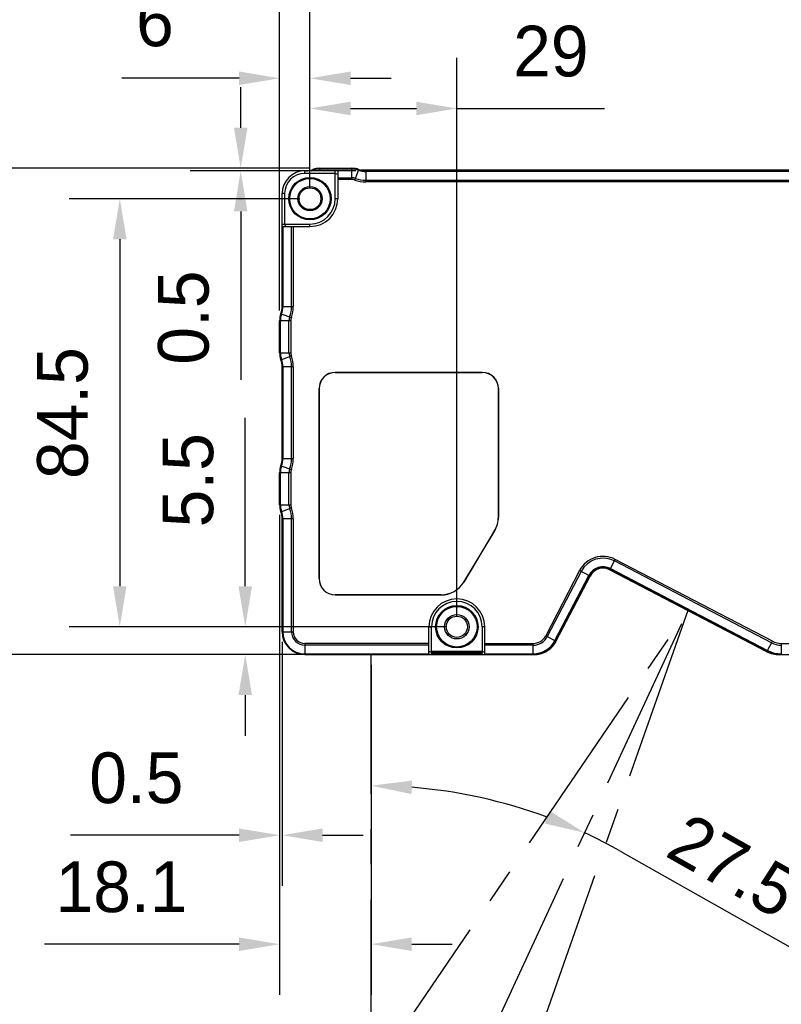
# Model space of a CAD drawing. Header units: millimetres. Extents: x -115 to 41, y 56 to 191.
# Tile 3 of 11: x -60 to -23, y 94 to 142. Entities that reach past the tile are written whole.
import ezdxf

# ---------------------------------------------------------------- set-up
doc = ezdxf.new("R2010")
doc.units = ezdxf.units.MM
doc.header["$LTSCALE"] = 46.255
doc.header["$PDMODE"] = 3
doc.header["$PDSIZE"] = 8
doc.linetypes.add('CENTER', pattern=[0.6, 0.375, -0.075, 0.075, -0.075])
doc.layers.get('0').update_dxf_attribs({"linetype": 'CONTINUOUS'})
doc.layers.get('Defpoints').update_dxf_attribs({"linetype": 'CONTINUOUS'})
for name, color, linetype in [('00_COMPONENTS', 7, 'CONTINUOUS'), ('50_ALL_DETAILS', 7, 'CONTINUOUS'), ('51__DRAFT_DIMS', 7, 'CONTINUOUS')]:
    doc.layers.add(name, color=color, linetype=linetype)
doc.styles.get("Standard").update_dxf_attribs({"font": '兰亭黑 GBK.TTF', "height": 2.5})
doc.dimstyles.new('DIMSTYLE_1', dxfattribs={"dimtxt": 3, "dimasz": 2, "dimexe": 2.5, "dimexo": 0.5, "dimgap": 0.75, "dimtad": 1, "dimlfac": 4, "dimdsep": 46, "dimtxsty": 'STANDARD', "dimblk": '_FILLED', "dimblk1": '_FILLED', "dimblk2": '_FILLED', "dimcen": 0.09, "dimclrd": 8, "dimclre": 8, "dimclrt": 256, "dimazin": 2, "dimtp": 0.3, "dimtm": 0.3, "dimtfac": 1, "dimtofl": 0, "dimtmove": 0, "dimatfit": 3, "dimldrblk": '_FILLED', "dimfxl": 1, "dimtolj": 1, "dimarcsym": 0})

# ---------------------------------------------------------------- blocks, each defined once
blk = doc.blocks.new('_FILLED')
at = {"color": 0, "linetype": 'ByBlock'}
blk.add_solid([(0, 0), (-1, 0.167), (-1, -0.167)], dxfattribs=at)
blk = doc.blocks.new('*D11')
at = {"layer": '51__DRAFT_DIMS', "color": 8, "lineweight": -2}
for p, q in [((-47.407, 127.771), (-47.407, 150.911)), ((-11.252, 132.4), (-11.252, 150.911)), ((-45.407, 148.411), (-13.252, 148.411))]:
    blk.add_line(p, q, dxfattribs=at)
at = {"layer": 'Defpoints', "color": 0}
for p in [(-11.252, 148.411), (-11.252, 131.9), (-47.407, 127.271)]:
    blk.add_point(p, dxfattribs=at)
at = {"layer": '51__DRAFT_DIMS', "color": 8, "linetype": 'ByBlock', "lineweight": -2, "xscale": 2, "yscale": 2, "zscale": 2, "rotation": 180}
blk.add_blockref('_FILLED', (-47.407, 148.411), dxfattribs=at)
at = {"layer": '51__DRAFT_DIMS', "color": 8, "linetype": 'ByBlock', "lineweight": -2, "xscale": 2, "yscale": 2, "zscale": 2}
blk.add_blockref('_FILLED', (-11.252, 148.411), dxfattribs=at)
at = {"layer": '51__DRAFT_DIMS', "insert": (-29.311, 152.494), "char_height": 2.5, "attachment_point": 2, "line_spacing_factor": 0.9}
blk.add_mtext('\\A1;144.62', dxfattribs=at)
blk = doc.blocks.new('*D12')
at = {"layer": '51__DRAFT_DIMS', "color": 8, "lineweight": -2}
for p, q in [((-45.921, 134.795), (-63.482, 134.795)), ((-60.982, 132.795), (-60.982, 112.795)), ((-37.782, 110.795), (-63.482, 110.795))]:
    blk.add_line(p, q, dxfattribs=at)
at = {"layer": 'Defpoints', "color": 0}
for p in [(-45.421, 134.795), (-60.982, 110.795), (-37.282, 110.795)]:
    blk.add_point(p, dxfattribs=at)
at = {"layer": '51__DRAFT_DIMS', "color": 8, "linetype": 'ByBlock', "lineweight": -2, "xscale": 2, "yscale": 2, "zscale": 2}
for p, rotation in [((-60.982, 134.795), 89.99999999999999), ((-60.982, 110.795), 270)]:
    blk.add_blockref('_FILLED', p, dxfattribs=dict(at, rotation=rotation))
at = {"layer": '51__DRAFT_DIMS', "insert": (-65.065, 122.784), "char_height": 2.5, "attachment_point": 2, "rotation": 90, "line_spacing_factor": 0.9}
blk.add_mtext('\\A1;96', dxfattribs=at)
blk = doc.blocks.new('*D13')
at = {"layer": '51__DRAFT_DIMS', "color": 8, "lineweight": -2}
for p, q in [((-49.327, 136.795), (-49.327, 138.795)), ((-45.921, 134.795), (-51.827, 134.795)), ((-43.648, 134.67), (-51.827, 134.67)), ((-49.327, 132.67), (-49.327, 124.353))]:
    blk.add_line(p, q, dxfattribs=at)
at = {"layer": 'Defpoints', "color": 0}
for p in [(-49.327, 134.67), (-45.421, 134.795), (-43.148, 134.67)]:
    blk.add_point(p, dxfattribs=at)
at = {"layer": '51__DRAFT_DIMS', "color": 8, "linetype": 'ByBlock', "lineweight": -2, "xscale": 2, "yscale": 2, "zscale": 2}
for p, rotation in [((-49.327, 134.795), 270), ((-49.327, 134.67), 90)]:
    blk.add_blockref('_FILLED', p, dxfattribs=dict(at, rotation=rotation))
at = {"layer": '51__DRAFT_DIMS', "insert": (-53.41, 125.103), "char_height": 2.5, "attachment_point": 1, "rotation": 90, "line_spacing_factor": 0.9}
blk.add_mtext('\\A1;0.5', dxfattribs=at)
blk = doc.blocks.new('*D14')
at = {"layer": '51__DRAFT_DIMS', "color": 8, "lineweight": -2}
for p, q in [((-47.407, 117.695), (-47.407, 99.383)), ((-47.282, 111.42), (-47.282, 99.383)), ((-49.407, 101.883), (-57.724, 101.883)), ((-45.282, 101.883), (-43.282, 101.883))]:
    blk.add_line(p, q, dxfattribs=at)
at = {"layer": 'Defpoints', "color": 0}
for p in [(-47.407, 118.195), (-47.282, 111.92), (-47.282, 101.883)]:
    blk.add_point(p, dxfattribs=at)
at = {"layer": '51__DRAFT_DIMS', "color": 8, "linetype": 'ByBlock', "lineweight": -2, "xscale": 2, "yscale": 2, "zscale": 2}
blk.add_blockref('_FILLED', (-47.407, 101.883), dxfattribs=at)
at = {"layer": '51__DRAFT_DIMS', "color": 8, "linetype": 'ByBlock', "lineweight": -2, "xscale": 2, "yscale": 2, "zscale": 2, "rotation": 180}
blk.add_blockref('_FILLED', (-47.282, 101.883), dxfattribs=at)
at = {"layer": '51__DRAFT_DIMS', "insert": (-52.157, 105.966), "char_height": 2.5, "attachment_point": 3, "line_spacing_factor": 0.9}
blk.add_mtext('\\A1;0.5', dxfattribs=at)
blk = doc.blocks.new('*D15')
at = {"layer": '51__DRAFT_DIMS', "color": 8, "lineweight": -2}
for p, q in [((-47.407, 127.771), (-47.407, 141.737)), ((-45.907, 133.795), (-45.907, 141.737)), ((-49.407, 139.237), (-55.188, 139.237)), ((-43.907, 139.237), (-41.907, 139.237))]:
    blk.add_line(p, q, dxfattribs=at)
at = {"layer": 'Defpoints', "color": 0}
for p in [(-45.907, 139.237), (-45.907, 133.295), (-47.407, 127.271)]:
    blk.add_point(p, dxfattribs=at)
at = {"layer": '51__DRAFT_DIMS', "color": 8, "linetype": 'ByBlock', "lineweight": -2, "xscale": 2, "yscale": 2, "zscale": 2}
blk.add_blockref('_FILLED', (-47.407, 139.237), dxfattribs=at)
at = {"layer": '51__DRAFT_DIMS', "color": 8, "linetype": 'ByBlock', "lineweight": -2, "xscale": 2, "yscale": 2, "zscale": 2, "rotation": 180}
blk.add_blockref('_FILLED', (-45.907, 139.237), dxfattribs=at)
at = {"layer": '51__DRAFT_DIMS', "insert": (-53.561, 143.32), "char_height": 2.5, "attachment_point": 2, "line_spacing_factor": 0.9}
blk.add_mtext('\\A1;6', dxfattribs=at)
blk = doc.blocks.new('*D16')
at = {"layer": '51__DRAFT_DIMS', "color": 8, "lineweight": -2}
for p, q in [((-45.907, 133.795), (-45.907, 140.247)), ((-38.657, 112.67), (-38.657, 140.247)), ((-43.907, 137.747), (-40.657, 137.747)), ((-38.657, 137.747), (-31.375, 137.747))]:
    blk.add_line(p, q, dxfattribs=at)
at = {"layer": 'Defpoints', "color": 0}
for p in [(-38.657, 137.747), (-45.907, 133.295), (-38.657, 112.17)]:
    blk.add_point(p, dxfattribs=at)
at = {"layer": '51__DRAFT_DIMS', "color": 8, "linetype": 'ByBlock', "lineweight": -2, "xscale": 2, "yscale": 2, "zscale": 2, "rotation": 180}
blk.add_blockref('_FILLED', (-45.907, 137.747), dxfattribs=at)
at = {"layer": '51__DRAFT_DIMS', "color": 8, "linetype": 'ByBlock', "lineweight": -2, "xscale": 2, "yscale": 2, "zscale": 2}
blk.add_blockref('_FILLED', (-38.657, 137.747), dxfattribs=at)
at = {"layer": '51__DRAFT_DIMS', "insert": (-34.016, 141.83), "char_height": 2.5, "attachment_point": 2, "line_spacing_factor": 0.9}
blk.add_mtext('\\A1;29', dxfattribs=at)
blk = doc.blocks.new('*D17')
at = {"layer": '51__DRAFT_DIMS', "color": 8, "lineweight": -2}
for p, q in [((-45.907, 133.795), (-45.907, 145.931)), ((-12.657, 133.795), (-12.657, 145.931)), ((-43.907, 143.431), (-14.657, 143.431))]:
    blk.add_line(p, q, dxfattribs=at)
at = {"layer": 'Defpoints', "color": 0}
for p in [(-12.657, 143.431), (-45.907, 133.295), (-12.657, 133.295)]:
    blk.add_point(p, dxfattribs=at)
at = {"layer": '51__DRAFT_DIMS', "color": 8, "linetype": 'ByBlock', "lineweight": -2, "xscale": 2, "yscale": 2, "zscale": 2, "rotation": 180}
blk.add_blockref('_FILLED', (-45.907, 143.431), dxfattribs=at)
at = {"layer": '51__DRAFT_DIMS', "color": 8, "linetype": 'ByBlock', "lineweight": -2, "xscale": 2, "yscale": 2, "zscale": 2}
blk.add_blockref('_FILLED', (-12.657, 143.431), dxfattribs=at)
at = {"layer": '51__DRAFT_DIMS', "insert": (-29.262, 147.514), "char_height": 2.5, "attachment_point": 2, "line_spacing_factor": 0.9}
blk.add_mtext('\\A1;133', dxfattribs=at)
blk = doc.blocks.new('*D18')
at = {"layer": '51__DRAFT_DIMS', "color": 8, "lineweight": -2}
for p, q in [((-46.407, 133.295), (-57.795, 133.295)), ((-55.295, 131.295), (-55.295, 114.17)), ((-39.157, 112.17), (-57.795, 112.17))]:
    blk.add_line(p, q, dxfattribs=at)
at = {"layer": 'Defpoints', "color": 0}
for p in [(-45.907, 133.295), (-55.295, 112.17), (-38.657, 112.17)]:
    blk.add_point(p, dxfattribs=at)
at = {"layer": '51__DRAFT_DIMS', "color": 8, "linetype": 'ByBlock', "lineweight": -2, "xscale": 2, "yscale": 2, "zscale": 2}
for p, rotation in [((-55.295, 133.295), 90), ((-55.295, 112.17), 270)]:
    blk.add_blockref('_FILLED', p, dxfattribs=dict(at, rotation=rotation))
at = {"layer": '51__DRAFT_DIMS', "insert": (-59.378, 122.713), "char_height": 2.5, "attachment_point": 2, "rotation": 90, "line_spacing_factor": 0.9}
blk.add_mtext('\\A1;84.5', dxfattribs=at)
blk = doc.blocks.new('*D19')
at = {"layer": '51__DRAFT_DIMS', "color": 8, "lineweight": -2}
for p, q in [((-49.103, 114.17), (-49.103, 122.474)), ((-39.157, 112.17), (-51.603, 112.17)), ((-46.657, 110.795), (-51.603, 110.795)), ((-49.103, 108.795), (-49.103, 106.795))]:
    blk.add_line(p, q, dxfattribs=at)
at = {"layer": 'Defpoints', "color": 0}
for p in [(-49.103, 112.17), (-38.657, 112.17), (-46.157, 110.795)]:
    blk.add_point(p, dxfattribs=at)
at = {"layer": '51__DRAFT_DIMS', "color": 8, "linetype": 'ByBlock', "lineweight": -2, "xscale": 2, "yscale": 2, "zscale": 2}
for p, rotation in [((-49.103, 112.17), 270), ((-49.103, 110.795), 90)]:
    blk.add_blockref('_FILLED', p, dxfattribs=dict(at, rotation=rotation))
at = {"layer": '51__DRAFT_DIMS', "insert": (-53.186, 121.724), "char_height": 2.5, "attachment_point": 3, "rotation": 90, "line_spacing_factor": 0.9}
blk.add_mtext('\\A1;5.5', dxfattribs=at)
blk = doc.blocks.new('*D29')
at = {"layer": '51__DRAFT_DIMS', "color": 8, "lineweight": -2}
for p, q in [((-47.407, 117.695), (-47.407, 94.005)), ((-42.882, 110.295), (-42.882, 94.005)), ((-49.407, 96.505), (-59.02, 96.505)), ((-40.882, 96.505), (-38.882, 96.505))]:
    blk.add_line(p, q, dxfattribs=at)
at = {"layer": 'Defpoints', "color": 0}
for p in [(-47.407, 118.195), (-42.882, 110.795), (-42.882, 96.505)]:
    blk.add_point(p, dxfattribs=at)
at = {"layer": '51__DRAFT_DIMS', "color": 8, "linetype": 'ByBlock', "lineweight": -2, "xscale": 2, "yscale": 2, "zscale": 2}
blk.add_blockref('_FILLED', (-47.407, 96.505), dxfattribs=at)
at = {"layer": '51__DRAFT_DIMS', "color": 8, "linetype": 'ByBlock', "lineweight": -2, "xscale": 2, "yscale": 2, "zscale": 2, "rotation": 180}
blk.add_blockref('_FILLED', (-42.882, 96.505), dxfattribs=at)
at = {"layer": '51__DRAFT_DIMS', "insert": (-55.214, 100.588), "char_height": 2.5, "attachment_point": 2, "line_spacing_factor": 0.9}
blk.add_mtext('\\A1;18.1', dxfattribs=at)

msp = doc.modelspace()

# ---------------------------------------------------------------- linework, layer by layer
at = {"color": 8}
msp.add_line((-30.5669, 101.0871), (-20.3614, 95.3195), dxfattribs=at)
for start, end in [(69.68552, 85.42084), (60.5272, 65.10636)]:
    msp.add_arc((-42.8825, 79.2952), 25.0312, start, end, dxfattribs=at)
at = {"layer": '00_COMPONENTS'}
for p, q in [((-46.1575, 134.5452), (-46.1575, 134.6702)), ((-44.5325, 134.6702), (-46.1575, 134.6702)), ((-45.7559, 134.6984), (-45.7686, 134.7327)), ((-45.7454, 134.6702), (-45.7559, 134.6984)), ((-45.4206, 134.7952), (-45.4206, 134.6702)), ((-45.4206, 134.7952), (-43.8443, 134.7952)), ((-43.8443, 134.7586), (-45.4206, 134.7586)), ((-44.6575, 133.2952), (-44.6575, 134.6702)), ((-44.5325, 134.6702), (-44.5325, 134.2435)), ((-43.8443, 134.2435), (-43.8443, 134.7952)), ((-43.6884, 134.2154), (-43.4964, 134.7327)), ((-43.3935, 134.7008), (-43.3933, 134.7007)), ((-19.8717, 134.7007), (-43.3933, 134.7007)), ((-19.9555, 134.6833), (-43.3094, 134.6833)), ((-43.1484, 134.6702), (-43.1484, 134.1185)), ((-43.1484, 134.6702), (-20.1166, 134.6702)), ((-20.1166, 134.6336), (-43.1484, 134.6336)), ((-44.6575, 134.5452), (-46.1575, 134.5452)), ((-44.5325, 134.4935), (-44.6575, 134.5452)), ((-44.5325, 134.3318), (-43.8443, 134.3318)), ((-44.5325, 134.2435), (-44.5325, 133.2952)), ((-43.8443, 134.2435), (-44.5325, 134.2435)), ((-43.1484, 134.2068), (-20.1166, 134.2068)), ((-20.1166, 134.1185), (-43.1484, 134.1185)), ((-47.2825, 127.9669), (-47.2825, 133.5452)), ((-47.1575, 133.5452), (-47.2825, 133.5452)), ((-47.1575, 133.5452), (-47.1575, 132.0452)), ((-44.5325, 133.2952), (-44.6575, 133.2952)), ((-47.2825, 132.0452), (-45.9075, 132.0452)), ((-47.2825, 131.9202), (-45.9075, 131.9202)), ((-47.2459, 131.9202), (-47.2459, 127.9669)), ((-47.1575, 132.0452), (-47.1057, 131.9202)), ((-46.8191, 127.9669), (-46.8191, 131.9202)), ((-46.7307, 131.9202), (-46.7307, 127.9669)), ((-45.9075, 131.9202), (-45.9075, 132.0452)), ((-47.2825, 127.9669), (-46.7307, 127.9669)), ((-47.345, 127.6189), (-46.8277, 127.4269)), ((-47.4075, 125.6946), (-47.4075, 127.2709)), ((-46.8557, 127.2709), (-47.4075, 127.2709)), ((-47.3709, 127.2709), (-47.3709, 125.6946)), ((-46.9441, 125.6946), (-46.9441, 127.2709)), ((-46.8557, 127.2709), (-46.8557, 125.6946)), ((-47.4075, 125.6946), (-46.8557, 125.6946)), ((-47.345, 125.3466), (-46.8277, 125.5386)), ((-47.2825, 120.4669), (-47.2825, 124.9986)), ((-46.7307, 124.9986), (-47.2825, 124.9986)), ((-47.2459, 124.9986), (-47.2459, 120.4669)), ((-46.8191, 120.4669), (-46.8191, 124.9986)), ((-46.7307, 124.9986), (-46.7307, 120.4669)), ((-44.6575, 124.7202), (-44.6575, 124.7246)), ((-37.4075, 124.7246), (-44.6575, 124.7246)), ((-44.6575, 124.7202), (-37.4075, 124.7202)), ((-37.4075, 124.7202), (-37.4075, 124.7246)), ((-45.4619, 123.9202), (-45.4619, 114.5452)), ((-45.4619, 123.9202), (-45.4575, 123.9202)), ((-45.4575, 114.5452), (-45.4575, 123.9202)), ((-36.6075, 123.9202), (-36.6075, 117.5833)), ((-36.6031, 123.9202), (-36.6075, 123.9202)), ((-36.6031, 117.5833), (-36.6031, 123.9202)), ((-47.345, 120.1189), (-46.8277, 119.9269)), ((-47.2825, 120.4669), (-46.7307, 120.4669)), ((-47.4075, 118.1946), (-47.4075, 119.7709)), ((-46.8557, 119.7709), (-47.4075, 119.7709)), ((-47.3709, 119.7709), (-47.3709, 118.1946)), ((-46.9441, 118.1946), (-46.9441, 119.7709)), ((-46.8557, 119.7709), (-46.8557, 118.1946)), ((-47.4075, 118.1946), (-46.8557, 118.1946)), ((-47.345, 117.8466), (-46.8277, 118.0386)), ((-47.2825, 111.9202), (-47.2825, 117.4986)), ((-46.7307, 117.4986), (-47.2825, 117.4986)), ((-47.2459, 117.4986), (-47.2459, 111.9202)), ((-46.8191, 111.9202), (-46.8191, 117.4986)), ((-46.7307, 117.4986), (-46.7307, 111.9202)), ((-36.7932, 116.9137), (-38.3182, 114.3757)), ((-38.3144, 114.3734), (-36.7894, 116.9115)), ((-36.7932, 116.9137), (-36.7894, 116.9115)), ((-31.1093, 114.9784), (-30.8405, 115.4949)), ((-23.1191, 111.3757), (-30.8813, 115.4165)), ((-23.0783, 111.4541), (-30.8405, 115.4949)), ((-32.5963, 114.9413), (-34.2717, 111.7228)), ((-32.5179, 114.9005), (-34.1933, 111.682)), ((-33.8147, 111.4849), (-32.1393, 114.7034)), ((-32.1068, 114.6865), (-33.7822, 111.468)), ((-33.7674, 111.4682), (-32.0952, 114.6805)), ((-33.7479, 111.468), (-32.0798, 114.6724)), ((-32.0797, 114.6724), (-32.5963, 114.9413)), ((-31.1093, 114.9784), (-23.3999, 110.9652)), ((-31.1013, 114.9938), (-23.3623, 110.9652)), ((-23.3331, 110.9647), (-31.0953, 115.0055)), ((-31.0783, 115.0379), (-23.3162, 110.9972)), ((-38.3182, 114.3757), (-38.3144, 114.3734)), ((-39.4325, 113.7452), (-44.6575, 113.7452)), ((-44.6575, 113.7409), (-39.4325, 113.7409)), ((-39.4325, 113.7409), (-39.4325, 113.7452)), ((-47.2825, 111.9202), (-46.7307, 111.9202)), ((-40.0325, 110.7952), (-40.0325, 112.1702)), ((-40.0325, 112.1702), (-39.9075, 112.1702)), ((-39.9075, 110.972), (-39.9075, 112.1702)), ((-37.4075, 112.1702), (-37.4075, 110.972)), ((-37.2825, 112.1702), (-37.4075, 112.1702)), ((-37.2825, 110.7952), (-37.2825, 112.1702)), ((-46.1575, 111.347), (-46.1575, 110.7952)), ((-40.0325, 111.347), (-46.1575, 111.347)), ((-37.2825, 111.347), (-34.891, 111.347)), ((-34.891, 110.7952), (-34.891, 111.347)), ((-34.2717, 111.7228), (-33.7822, 111.468)), ((-33.7813, 111.4699), (-33.7773, 111.4693)), ((-33.7773, 111.4693), (-33.7705, 111.4682)), ((-33.7705, 111.4682), (-33.7676, 111.4678)), ((-33.7477, 111.4684), (-33.7674, 111.4682)), ((-33.7479, 111.468), (-33.7477, 111.4684)), ((-33.7479, 111.468), (-33.7477, 111.4684)), ((-23.3331, 110.9647), (-23.0783, 111.4541)), ((-22.6404, 111.347), (-22.6404, 110.7952)), ((-22.6404, 111.347), (-12.4075, 111.347)), ((-40.0325, 111.2586), (-46.1575, 111.2586)), ((-46.1575, 110.8318), (-40.0325, 110.8318)), ((-46.1575, 110.7952), (-34.891, 110.7952)), ((-40.0325, 110.972), (-39.917, 110.9242)), ((-39.9075, 110.972), (-37.4075, 110.972)), ((-39.9075, 110.8836), (-39.9075, 110.8318)), ((-37.4075, 110.8836), (-39.9075, 110.8836)), ((-39.9075, 110.8318), (-37.4075, 110.8318)), ((-37.4075, 110.8318), (-37.4075, 110.8836)), ((-37.398, 110.9242), (-37.2825, 110.972)), ((-34.891, 111.2586), (-37.2825, 111.2586)), ((-37.2825, 110.8318), (-34.891, 110.8318)), ((-34.891, 110.7952), (-34.8767, 110.7952)), ((-34.8767, 110.7952), (-34.8561, 110.7952)), ((-34.8559, 110.7954), (-34.8558, 110.7958)), ((-23.3623, 110.9652), (-23.4004, 110.9654)), ((-23.4004, 110.9654), (-23.3999, 110.9652)), ((-23.3999, 110.9652), (-23.3979, 110.9641)), ((-23.3999, 110.9652), (-23.3979, 110.9641)), ((-23.3986, 110.9644), (-23.3979, 110.9641)), ((-22.7081, 110.7968), (-22.7078, 110.7958)), ((-22.7072, 110.7952), (-22.6677, 110.7952)), ((-22.6677, 110.7952), (-22.6404, 110.7952)), ((-22.6404, 110.7952), (-12.4075, 110.7952))]:
    msp.add_line(p, q, dxfattribs=at)
for points in [[(-34.8561, 110.7952), (-34.8382, 110.7954), (-34.8165, 110.7959), (-34.7949, 110.7967), (-34.7732, 110.798), (-34.7516, 110.7996), (-34.73, 110.8016), (-34.7084, 110.804), (-34.6868, 110.8068), (-34.6653, 110.8099), (-34.6439, 110.8134), (-34.6225, 110.8173), (-34.6011, 110.8215), (-34.5798, 110.8262), (-34.5587, 110.8312), (-34.5376, 110.8365), (-34.5166, 110.8423), (-34.4956, 110.8484), (-34.4749, 110.8548), (-34.4542, 110.8617), (-34.4336, 110.8689), (-34.4132, 110.8764), (-34.3929, 110.8843), (-34.3728, 110.8926), (-34.3527, 110.9012), (-34.3329, 110.9101), (-34.3132, 110.9194), (-34.2937, 110.929), (-34.2743, 110.939), (-34.2552, 110.9493), (-34.2362, 110.96), (-34.2173, 110.9709), (-34.1987, 110.9822), (-34.1803, 110.9939), (-34.1621, 111.0058), (-34.1441, 111.0181), (-34.1263, 111.0306), (-34.1087, 111.0435), (-34.0914, 111.0567), (-34.0742, 111.0702), (-34.0574, 111.084), (-34.0407, 111.0981), (-34.0243, 111.1125), (-34.0082, 111.1271), (-33.9923, 111.1421), (-33.9767, 111.1573), (-33.9614, 111.1728), (-33.9463, 111.1885), (-33.9315, 111.2045), (-33.917, 111.2208), (-33.9027, 111.2373), (-33.8888, 111.254), (-33.8752, 111.271), (-33.8618, 111.2882), (-33.8488, 111.3057), (-33.8361, 111.3234), (-33.8236, 111.3413), (-33.8115, 111.3594), (-33.7998, 111.3777), (-33.7883, 111.3962), (-33.7772, 111.4149), (-33.7664, 111.4337), (-33.7559, 111.4528), (-33.7479, 111.468)], [(-23.3979, 110.9641), (-23.3821, 110.956), (-23.3603, 110.9452), (-23.3384, 110.9348), (-23.3162, 110.9247), (-23.294, 110.915), (-23.2715, 110.9057), (-23.249, 110.8967), (-23.2263, 110.8881), (-23.2035, 110.8799), (-23.1805, 110.872), (-23.1574, 110.8645), (-23.1342, 110.8574), (-23.1109, 110.8507), (-23.0875, 110.8443), (-23.0639, 110.8384), (-23.0403, 110.8328), (-23.0165, 110.8275), (-22.9927, 110.8227), (-22.9688, 110.8183), (-22.9449, 110.8142), (-22.9208, 110.8106), (-22.8967, 110.8073), (-22.8726, 110.8044), (-22.8484, 110.8019), (-22.8243, 110.7998), (-22.8, 110.7981), (-22.7758, 110.7968), (-22.7516, 110.7959), (-22.7274, 110.7954), (-22.7072, 110.7952)]]:
    msp.add_lwpolyline(points, dxfattribs=at)
for centre, radius in [((-45.9075, 133.2952), 1.048), ((-45.9075, 133.2952), 1), ((-45.9075, 133.2952), 0.6035), ((-45.9075, 133.2952), 0.5375), ((-38.6575, 112.1702), 1.048), ((-38.6575, 112.1702), 1), ((-38.6575, 112.1702), 0.6035), ((-38.6575, 112.1702), 0.525)]:
    msp.add_circle(centre, radius, dxfattribs=at)
for centre, radius, start, end in [((-46.1575, 133.5452), 1.125, 90, 180), ((-46.1166, 135.6702), 1, 270, 290.36413), ((-46.1166, 135.6702), 1.0366, 285.27331, 290.36413), ((-45.4206, 133.7952), 1, 90, 110.36413), ((-45.4206, 133.7952), 0.9634, 90, 110.36413), ((-43.8443, 133.7952), 1, 69.63587, 90), ((-43.8443, 133.7952), 0.9634, 69.63587, 90), ((-43.1484, 135.6702), 1.0366, 249.63587, 270), ((-43.1484, 135.6702), 1, 249.63587, 270), ((-46.1575, 133.5452), 1, 90, 179.99999), ((-43.8443, 133.7952), 0.5366, 69.63587, 90), ((-43.8443, 133.7952), 0.4482, 69.63587, 90), ((-43.1484, 135.6702), 1.5518, 249.63587, 270), ((-43.1484, 135.6702), 1.4634, 249.63587, 270), ((-45.9075, 133.2952), 1.375, 270.00001, 360), ((-45.9075, 133.2952), 1.25, 270.00001, 360), ((-48.2825, 127.9669), 1, 339.63587, 0), ((-48.2825, 127.9669), 1.0366, 339.63587, 0), ((-48.2825, 127.9669), 1.4634, 339.63587, 0), ((-48.2825, 127.9669), 1.5518, 339.63587, 0), ((-46.4075, 127.2709), 1, 159.63587, 180), ((-46.4075, 127.2709), 0.9634, 159.63587, 180), ((-46.4075, 127.2709), 0.5366, 159.63587, 180), ((-46.4075, 127.2709), 0.4482, 159.63587, 180), ((-46.4075, 125.6946), 1, 180, 200.36413), ((-46.4075, 125.6946), 0.9634, 180, 200.36413), ((-46.4075, 125.6946), 0.5366, 180, 200.36413), ((-48.2825, 124.9986), 1.4634, 0, 20.36413), ((-46.4075, 125.6946), 0.4482, 180, 200.36413), ((-48.2825, 124.9986), 1.5518, 0, 20.36413), ((-48.2825, 124.9986), 1, 0, 20.36413), ((-48.2825, 124.9986), 1.0366, 0, 20.36413), ((-44.6575, 123.9202), 0.8044, 90.00001, 179.99999), ((-44.6575, 123.9202), 0.8, 90.00001, 179.99999), ((-37.4075, 123.9202), 0.8044, 0, 90), ((-37.4075, 123.9202), 0.8, 0, 90), ((-46.4075, 119.7709), 1, 159.63587, 180), ((-46.4075, 119.7709), 0.9634, 159.63587, 180), ((-48.2825, 120.4669), 1, 339.63587, 0), ((-48.2825, 120.4669), 1.0366, 339.63587, 0), ((-48.2825, 120.4669), 1.4634, 339.63587, 0), ((-48.2825, 120.4669), 1.5518, 339.63587, 0), ((-46.4075, 119.7709), 0.5366, 159.63587, 180), ((-46.4075, 119.7709), 0.4482, 159.63587, 180), ((-46.4075, 118.1946), 1, 180, 200.36413), ((-46.4075, 118.1946), 0.9634, 180, 200.36413), ((-46.4075, 118.1946), 0.5366, 180, 200.36413), ((-46.4075, 118.1946), 0.4482, 180, 200.36413), ((-48.2825, 117.4986), 1, 0, 20.36413), ((-48.2825, 117.4986), 1.0366, 0, 20.36413), ((-48.2825, 117.4986), 1.4634, 0, 20.36413), ((-48.2825, 117.4986), 1.5518, 0, 20.36413), ((-37.9075, 117.5833), 1.3, 329.00001, 359.99999), ((-37.9075, 117.5833), 1.3044, 329.00001, 359.99999), ((-31.4416, 114.3402), 1.3018, 62.5, 152.5), ((-31.4416, 114.3402), 1.2134, 62.5, 152.5), ((-31.4416, 114.3402), 0.7866, 62.5, 152.5), ((-31.4416, 114.3402), 0.75, 62.5, 152.5), ((-31.4416, 114.3402), 0.7369, 62.5, 152.5), ((-31.4416, 114.3402), 0.7195, 62.5, 152.5), ((-44.6575, 114.5452), 0.8044, 180.00001, 269.99999), ((-44.6575, 114.5452), 0.8, 180.00001, 269.99999), ((-39.4325, 115.0452), 1.3, 270, 329), ((-39.4325, 115.0452), 1.3044, 270, 329), ((-38.6575, 112.1702), 1.375, 0.00001, 179.99999), ((-38.6575, 112.1702), 1.25, 0, 179.99999), ((-46.1575, 111.9202), 1.125, 180, 270), ((-46.1575, 111.9202), 1.0884, 180, 270), ((-46.1575, 111.9202), 0.6616, 180, 270), ((-46.1575, 111.9202), 0.5732, 180, 270), ((-34.891, 112.0452), 0.6982, 270, 332.5), ((-34.891, 112.0452), 0.7866, 270, 332.5), ((-34.891, 112.0452), 1.2134, 270, 332.5), ((-34.891, 112.0452), 1.25, 270, 332.5), ((-34.8766, 112.0459), 1.2506, 269.99415, 332.49245), ((-34.8565, 112.0448), 1.2497, 291.87644, 332.511), ((-33.75, 111.4691), 0.00244, 330.20504, 332.49574), ((-22.6404, 112.2952), 1.0366, 242.5, 270), ((-22.6404, 112.2952), 0.9482, 242.5, 270), ((-34.8561, 112.0441), 1.2489, 270.00034, 291.87347), ((-23.3651, 111.0266), 0.0706, 240.0586, 240.43004), ((-23.3679, 111.0217), 0.065, 240.41078, 241.73499), ((-22.7074, 112.292), 1.4967, 242.526, 243.32546), ((-23.372, 111.0138), 0.0561, 242.46561, 245.20246), ((-22.7071, 112.2926), 1.4974, 243.32465, 269.15876), ((-22.6677, 112.2996), 1.5044, 242.50296, 270.00185), ((-22.6404, 112.2952), 1.5, 242.5, 270), ((-22.6404, 112.2952), 1.4634, 242.5, 270), ((-22.7072, 112.2916), 1.4963, 269.16206, 269.99996)]:
    msp.add_arc(centre, radius, start, end, dxfattribs=at)
for centre, major_axis, ratio, start_param, end_param in [((-40.0325, 110.9202), (0.1155, -0.1155), 0.4142136, -0.3926991, 0.3926991), ((-40.0325, 110.972), (0.125, 0), 1, -0.3926991, 0), ((-40.0325, 110.972), (0.1155, -0.1155), 0.4142136, 0.3926991, 0.7853982), ((-37.2825, 110.972), (0, 0.125), 1, 1.5707963, 1.9634954), ((-37.2825, 110.972), (0.1155, 0.1155), 0.4142136, 2.3561945, 2.7488936), ((-37.2825, 110.9202), (0.1155, 0.1155), 0.4142136, 2.7488936, 3.5342917)]:
    msp.add_ellipse(centre, major_axis=major_axis, ratio=ratio, start_param=start_param, end_param=end_param, dxfattribs=at)
for points, knots in [([(-23.3627, 110.9654), (-23.3623, 110.9655), (-23.3608, 110.9659), (-23.3593, 110.9662), (-23.3582, 110.9665)], [0, 0, 0, 0, 0.2422609, 1, 1, 1, 1]), ([(-23.3582, 110.9665), (-23.3569, 110.9667), (-23.3515, 110.9678), (-23.346, 110.9687), (-23.3419, 110.9693)], [0, 0, 0, 0, 0.2357463, 1, 1, 1, 1])]:
    msp.add_open_spline(points, degree=3, knots=knots, dxfattribs=at)
at = {"layer": '50_ALL_DETAILS', "linetype": 'CENTER', "ltscale": 0.5}
for p, q in [((-27.2548, 112.9719), (-42.8825, 68.5452)), ((-42.8825, 79.2952), (-27.2548, 112.9719)), ((-42.8825, 90.0452), (-27.2548, 112.9719)), ((-42.8825, 90.0452), (-42.8825, 110.7952))]:
    msp.add_line(p, q, dxfattribs=at)

# ---------------------------------------------------------------- block references
at = {"color": 8, "xscale": 2, "yscale": 2, "zscale": 2}
for p, rotation in [((-42.8825, 104.3265), 177.7104181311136), ((-32.346, 102.0008), 337.3959415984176)]:
    msp.add_blockref('_FILLED', p, dxfattribs=dict(at, rotation=rotation))

# ---------------------------------------------------------------- texts
at = {"insert": (-24.4286, 100.0357), "char_height": 2.5, "attachment_point": 5, "rotation": 330.5272}
msp.add_mtext('\\A1;27.5%%d', dxfattribs=at)

# ---------------------------------------------------------------- dimensions: what is measured, and where the dimension line sits
at = {"layer": '51__DRAFT_DIMS', "color": 4}
for base, p1, p2, picture, middle in [((-11.252, 148.4111), (-47.4075, 127.2709), (-11.252, 131.9001), '*D11', (-29.3114, 148.4111)), ((-12.6575, 143.4309), (-45.9075, 133.2952), (-12.6575, 133.2952), '*D17', (-29.262, 143.4309)), ((-45.9075, 139.2366), (-47.4075, 127.2709), (-45.9075, 133.2952), '*D15', (-53.5613, 139.2366)), ((-38.6575, 137.7471), (-45.9075, 133.2952), (-38.6575, 112.1702), '*D16', (-34.0161, 137.7471)), ((-42.8825, 96.5048), (-47.4075, 118.1946), (-42.8825, 110.7952), '*D29', (-55.2138, 96.5048)), ((-47.2825, 101.8827), (-47.4075, 118.1946), (-47.2825, 111.9202), '*D14', (-54.5659, 101.8827))]:
    dim = msp.add_linear_dim(base=base, p1=p1, p2=p2, dimstyle='DIMSTYLE_1', override={"dimtxsty": 'STANDARD'}, dxfattribs=at)
    dim.commit()
    dim.dimension.update_dxf_attribs({"geometry": picture, "text_midpoint": middle, "dimtype": 160})
for base, p1, p2, angle, picture, middle in [((-49.3266, 134.6702), (-45.4206, 134.7952), (-43.1484, 134.6702), 270, '*D13', (-49.3266, 127.5119)), ((-60.9817, 110.7952), (-45.4206, 134.7952), (-37.2825, 110.7952), 270, '*D12', (-60.9817, 122.7842)), ((-55.2945, 112.1702), (-45.9075, 133.2952), (-38.6575, 112.1702), 270, '*D18', (-55.2945, 122.713)), ((-49.1026, 112.1702), (-46.1575, 110.7952), (-38.6575, 112.1702), 90, '*D19', (-49.1026, 119.3221))]:
    dim = msp.add_linear_dim(base=base, p1=p1, p2=p2, angle=angle, dimstyle='DIMSTYLE_1', override={"dimtxsty": 'STANDARD'}, dxfattribs=at)
    dim.commit()
    dim.dimension.update_dxf_attribs({"geometry": picture, "text_midpoint": middle, "dimtype": 160})

doc.saveas('drawing.dxf')
